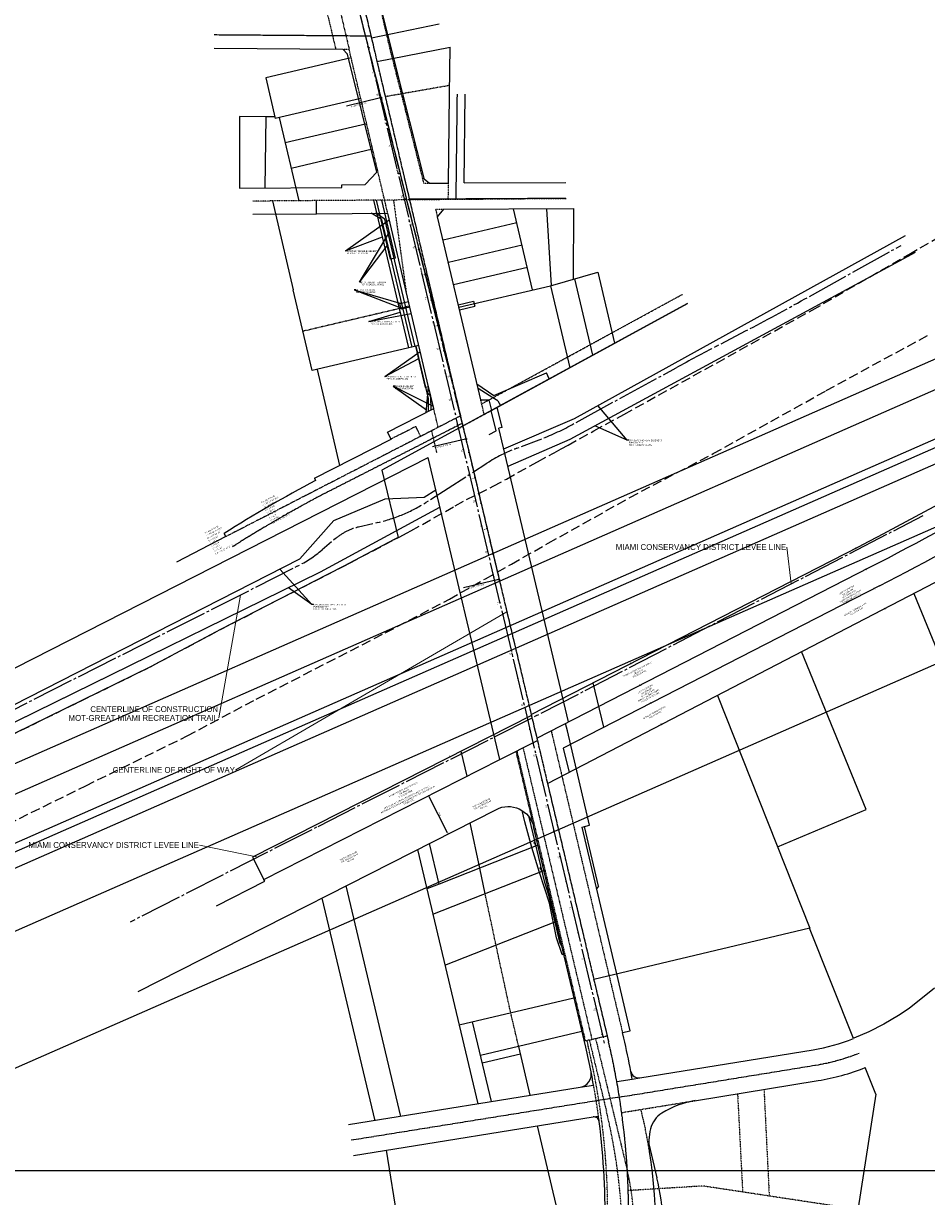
# Model space of a CAD drawing. Header units: feet. Extents: x -2 to 1509858, y -1 to 660833.
# Tile 10 of 14: x 1492874 to 1494603, y 655065 to 657310. Entities that reach past the tile are written whole.
import ezdxf
from ezdxf.enums import TextEntityAlignment as Align

# ---------------------------------------------------------------- set-up
doc = ezdxf.new("R2010")
doc.units = ezdxf.units.FT
doc.header["$MEASUREMENT"] = 0
doc.header["$XCLIPFRAME"] = 2
for name, pattern in [('cl', [5, 0.09375, -0.09375, 4.625, -0.09375, 0.09375]), ('cl20', [100, 5, -5, 80, -5, 5]), ('corp', [0]), ('DGN Style 1', [0.063228, 0.000105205, -0.063123]), ('DGN Style 2', [0.017105, 0.010263, -0.006842]), ('DGN Style 3', [25.340844, 18.100603, -7.240241]), ('OhDOT_USTN2', [0.11, 0.069, -0.041])]:
    doc.linetypes.add(name, pattern=pattern)
for name, color, linetype in [('DV_X_Corp_Line', 4, 'corp'), ('DV_X_Property_Line', 80, 'Continuous'), ('DV_X_Section_VMS_Line', 10, 'OhDOT_USTN2'), ('DV_X_Text', 20, 'Continuous'), ('GE_P_CL_20', 7, 'cl20'), ('GE_X_CL_20', 7, 'cl20'), ('RW_P_Esmt_SH', 10, 'esmtshpr'), ('RW_P_Esmt_SW', 203, 'esmtswpr'), ('RW_P_Esmt_TMP', 8, 'esmtmppr'), ('RW_X_CL', 180, 'cl'), ('RW_X_Esmt_SH', 50, 'esmtshex'), ('RW_X_Esmt_SW', 11, 'esmtswex'), ('RW_X_Esmt_U', 11, 'esmtuex'), ('RW_X_Fee_RW', 50, 'rowex'), ('SC_Scratch1', 7, 'Continuous'), ('SC_Scratch17', 7, 'Continuous'), ('SC_Scratch18', 7, 'Continuous'), ('SC_Scratch9', 7, 'Continuous'), ('SV_P_Control_Cells_Set', 7, 'Continuous'), ('SV_P_Mon_Cells_Set', 7, 'Continuous')]:
    doc.layers.add(name, color=color, linetype=linetype)
doc.layers.add('SC_Scratch20', color=7, linetype='Continuous', transparency=0.3)
doc.styles.add('Slanted', font='font31.shx', dxfattribs={"height": 0.14})
doc.styles.add('Slanted-Normal LS 0.50', font='ISO_FONTRIGHT.shx', dxfattribs={"height": 0.14})
doc.styles.add('Slanted-Normal LS 0.50_0', font='ISO_FONTRIGHT.shx')
doc.styles.get("Standard").update_dxf_attribs({"font": 'font31.shx'})
doc.styles.add('Straight-Normal', font='font30.shx', dxfattribs={"height": 0.14})
doc.styles.add('Style-ISO_FONTRIGHT', font='ISO_FONTRIGHT.shx')
doc.linetypes.add('esmtmppr', pattern='A,1.95,-0.05,["TMP",Slanted,S=1,R=0,X=0,Y=-0.06],-0.35,1.95', length=4.3)
doc.linetypes.add('esmtshex', pattern='A,0.75,-0.1,["Ex SH",Straight-Normal,S=1,R=0,X=0,Y=-0.06],-0.55,0.75,-0.3,0.75,-0.3,0.75,-0.3,0.75,-0.3', length=5.6)
doc.linetypes.add('esmtshpr', pattern='A,1.95,-0.05,["SH",Slanted,S=1,R=0,X=0,Y=-0.06],-0.25,1.95', length=4.2)
doc.linetypes.add('esmtswex', pattern='A,0.75,-0.1,["Ex SW",Straight-Normal,S=1,R=0,X=0,Y=-0.06],-0.55,0.75,-0.3,0.75,-0.3,0.75,-0.3,0.75,-0.3', length=5.6)
doc.linetypes.add('esmtswpr', pattern='A,1.95,-0.05,["SW",Slanted,S=1,R=0,X=0,Y=-0.06],-0.25,1.95', length=4.2)
doc.linetypes.add('esmtuex', pattern='A,0.75,-0.1,["Ex U",Straight-Normal,S=1,R=0,X=0,Y=-0.06],-0.45,0.75,-0.3,0.75,-0.3,0.75,-0.3,0.75,-0.3', length=5.5)
doc.linetypes.add('rowex', pattern='A,0.75,-0.05,["Ex R/W",Straight-Normal,S=1,R=0,X=0,Y=-0.06],-0.7,0.75,-0.3,0.75,-0.3,0.75,-0.3,0.75,-0.3', length=5.7)
doc.dimstyles.new('COEC', dxfattribs={"dimscale": 13.9, "dimtxt": 0.18, "dimasz": 0.18, "dimexe": 0.18, "dimexo": 0.0625, "dimgap": 0.09, "dimtad": 1, "dimzin": 0, "dimdsep": 46, "dimtxsty": 'Standard', "dimcen": 0.09, "dimclrd": 256, "dimclre": 256, "dimclrt": 256, "dimaunit": 1, "dimadec": 4, "dimazin": 0, "dimtfac": 1, "dimtofl": 0, "dimtmove": 0, "dimatfit": 3, "dimfxl": 1, "dimtolj": 1, "dimtzin": 0, "dimlwd": -1, "dimlwe": -1, "dimarcsym": 0})
doc.dimstyles.get("Standard").update_dxf_attribs({"dimtxt": 0.18, "dimasz": 0.18, "dimexe": 0.18, "dimexo": 0.0625, "dimgap": 0.09, "dimtad": 0, "dimtih": 1, "dimtoh": 1, "dimdec": 4, "dimzin": 0, "dimdsep": 46, "dimtxsty": 'Standard', "dimcen": 0.09, "dimadec": 0, "dimazin": 0, "dimtfac": 1, "dimtdec": 4, "dimtofl": 0, "dimtmove": 0, "dimatfit": 3, "dimfxl": 1, "dimtolj": 1, "dimtzin": 0, "dimarcsym": 0})
picture_1 = doc.add_image_def('image1.sid', size_in_pixel=(510000, 555000))

# ---------------------------------------------------------------- blocks, each defined once
blk = doc.blocks.new('DHOLES')
at = {"layer": 'SV_P_Control_Cells_Set', "linetype": 'Continuous', "lineweight": 0}
h = blk.add_hatch(color=2, dxfattribs=at)
edge = h.paths.add_edge_path()
edge.add_arc((0, 0), 0.045, 0, 360)
at = {"layer": 'SV_P_Control_Cells_Set', "color": 2, "linetype": 'Continuous', "lineweight": 0}
for p, q in [((0.2, -0.04), (0.2, 0.04)), ((0.2, 0), (0.24, 0)), ((0.24, -0.04), (0.24, 0.04)), ((0.31, 0.01), (0.35, -0.01))]:
    blk.add_line(p, q, dxfattribs=at)
at = {"layer": 'SV_P_Control_Cells_Set', "color": 2, "linetype": 'Continuous', "lineweight": 0, "flags": 128}
blk.add_lwpolyline([(0.13, 0.04), (0.1, 0.04), (0.1, -0.04), (0.13, -0.04)], dxfattribs=at)
at = {"layer": 'SV_P_Control_Cells_Set', "color": 2, "linetype": 'Continuous', "lineweight": 0}
for centre in [(0.16, -0.03), (0.26, -0.03), (0.38, -0.03)]:
    blk.add_circle(centre, 0.007, dxfattribs=at)
at = {"layer": 'SV_P_Control_Cells_Set', "color": 2, "linetype": 'Continuous', "lineweight": 0, "extrusion": (0, 0, -1)}
for centre, radius, start, end in [((-0.1, 0), 0.0474, 122.5148, 237.4852), ((-0.32, 0.02), 0.0142, 303.6324, 53.7413), ((-0.33, 0), 0.0419, 61.3463, 118.6537), ((-0.33, -0.01), 0.0332, 235.6037, 316.3305), ((-0.34, -0.02), 0.0178, 132.0642, 228.5117)]:
    blk.add_arc(centre, radius, start, end, dxfattribs=at)
blk = doc.blocks.new('MNAILS')
at = {"layer": 'SV_P_Control_Cells_Set', "linetype": 'Continuous', "lineweight": 0}
h = blk.add_hatch(color=7, dxfattribs=at)
edge = h.paths.add_edge_path()
edge.add_arc((0, 0), 0.0249, 0, 360)
at = {"layer": 'SV_P_Control_Cells_Set', "color": 7, "linetype": 'Continuous', "lineweight": 0, "flags": 128}
for points in [[(0.1, -0.04), (0.1, 0.04), (0.13, -0.04), (0.15, 0.04), (0.15, -0.04)], [(0.22, -0.04), (0.22, 0.04), (0.26, -0.04), (0.26, 0.04)], [(0.37, 0.03), (0.37, 0.04), (0.37, 0.04), (0.36, 0.04), (0.36, 0.04), (0.35, 0.04), (0.35, 0.04), (0.34, 0.04), (0.34, 0.03), (0.33, 0.03), (0.33, 0.02), (0.33, 0.02), (0.33, 0.02), (0.34, 0.01), (0.37, -0.01), (0.37, -0.01), (0.37, -0.01), (0.37, -0.02), (0.37, -0.02), (0.37, -0.02), (0.37, -0.03), (0.37, -0.03), (0.37, -0.03), (0.37, -0.03), (0.37, -0.04), (0.37, -0.04), (0.36, -0.04), (0.36, -0.04), (0.36, -0.04), (0.35, -0.04), (0.35, -0.04), (0.34, -0.03), (0.33, -0.03)], [(0.19, -0.03), (0.2, -0.03), (0.2, -0.03), (0.2, -0.03), (0.2, -0.04), (0.2, -0.04), (0.2, -0.04), (0.19, -0.04), (0.19, -0.04), (0.19, -0.04), (0.19, -0.03), (0.19, -0.03), (0.19, -0.03)], [(0.3, -0.03), (0.31, -0.03), (0.31, -0.03), (0.31, -0.03), (0.31, -0.04), (0.31, -0.04), (0.31, -0.04), (0.3, -0.04), (0.3, -0.04), (0.3, -0.04), (0.3, -0.03), (0.3, -0.03), (0.3, -0.03)], [(0.41, -0.03), (0.42, -0.03), (0.42, -0.03), (0.42, -0.03), (0.42, -0.04), (0.42, -0.04), (0.42, -0.04), (0.41, -0.04), (0.41, -0.04), (0.41, -0.04), (0.41, -0.03), (0.41, -0.03), (0.41, -0.03)]]:
    blk.add_lwpolyline(points, dxfattribs=at)
blk = doc.blocks.new('*D1079')
at = {"layer": 'Defpoints', "color": 0, "transparency": 16777216}
for p in [(1493648.9, 655831.5), (1493649.5, 655831.8), (1493686.1, 655758.4)]:
    blk.add_point(p, dxfattribs=at)
at = {"layer": 'DV_X_Text', "transparency": 16777216}
for p, q in [((1493649.7, 655831.9), (1493651.7, 655832.9)), ((1493685.5, 655760.9), (1493650.7, 655829.6)), ((1493686.9, 655758.8), (1493688.9, 655759.8))]:
    blk.add_line(p, q, dxfattribs=at)
for points in [[(1493651, 655829.7), (1493650.3, 655829.4), (1493649.5, 655831.8)], [(1493685.9, 655761.1), (1493685.2, 655760.7), (1493686.7, 655758.7)]]:
    blk.add_solid(points, dxfattribs=at)
at = {"layer": 'DV_X_Text', "transparency": 16777216, "insert": (1493670.3, 655796.4), "char_height": 2.5, "attachment_point": 5, "rotation": 296.9353}
blk.add_mtext("\\A1;82.0'", dxfattribs=at)

msp = doc.modelspace()

# ---------------------------------------------------------------- linework, layer by layer
at = {"layer": 'DV_X_Corp_Line'}
for p, q in [((1494145.321, 656774.117), (1493560.148, 656455.114)), ((1493560.148, 656455.114), (1493590.837, 656325.734)), ((1493590.837, 656325.734), (1493583.509, 656321.89)), ((1493583.509, 656321.89), (1493496.842, 656276.425)), ((1493488.41, 656272.089), (1493454.6, 656254.701)), ((1493496.842, 656276.425), (1493488.41, 656272.089)), ((1493454.6, 656254.701), (1493250.928, 656149.958)), ((1493250.928, 656149.958), (1493116.8, 656078.582)), ((1493116.8, 656078.582), (1492777.128, 655911.83))]:
    msp.add_line(p, q, dxfattribs=at)
at = {"layer": 'DV_X_Property_Line', "color": 252, "linetype": 'DGN Style 1'}
for p, q in [((1493377.028, 657771.638), (1493497.16, 657260.986)), ((1493579.195, 657246.336), (1493535.845, 657430.607)), ((1493450.906, 657348.432), (1493471.432, 657261.181)), ((1493579.52, 657246.412), (1493579.195, 657246.336)), ((1493640.501, 657004.208), (1493579.52, 657246.412)), ((1493640.501, 657004.208), (1493650.399, 657004.26)), ((1493665.391, 656488.038), (1493655.337, 656530.424)), ((1493884.094, 655955.961), (1493885.8, 655948.768)), ((1493885.8, 655948.768), (1494020.534, 655378.557)), ((1493830.109, 655923.541), (1493961.982, 655365.436)), ((1493816.348, 655916.549), (1493850.373, 655772.549)), ((1493818.183, 655917.481), (1493949.331, 655362.445)), ((1493949.331, 655362.445), (1493952.251, 655363.135)), ((1493957.027, 655364.265), (1493952.251, 655363.135)), ((1493952.251, 655363.135), (1493954.955, 655351.69)), ((1493957.027, 655364.265), (1493969.017, 655367.099)), ((1493957.027, 655364.265), (1493990.055, 655226.704)), ((1493969.017, 655367.099), (1493991.177, 655372.339)), ((1493969.017, 655367.099), (1494029.479, 655115.277)), ((1494055.389, 655231.14), (1494158.362, 655247.9)), ((1494019.108, 655225.235), (1494055.389, 655231.14)), ((1494055.389, 655231.14), (1494064.303, 655193.436)), ((1494081.153, 655078.892), (1494031.585, 655075.824))]:
    msp.add_line(p, q, dxfattribs=at)
at = {"layer": 'DV_X_Property_Line'}
for p, q in [((1493539.889, 657282.413), (1493669.419, 657309.221)), ((1493550.584, 657236.951), (1493690.495, 657264.554)), ((1493501.059, 657244.412), (1493337.497, 657205.955)), ((1493337.497, 657205.955), (1493355.808, 657128.076)), ((1493519.38, 657166.536), (1493355.808, 657128.076)), ((1493287.427, 657131.728), (1493287.34, 656994.689)), ((1493337.739, 657131.265), (1493287.427, 657131.728)), ((1493337.739, 657131.265), (1493336.106, 656995.071)), ((1493355.096, 657131.105), (1493337.739, 657131.265)), ((1493363.595, 657129.908), (1493401.057, 656970.579)), ((1493530.829, 657117.87), (1493375.038, 657081.24)), ((1493542.28, 657069.193), (1493386.483, 657032.562)), ((1493350.277, 656970.182), (1493356.075, 656945.394)), ((1493435.071, 656945.845), (1493434.875, 656970.844)), ((1493848.602, 656799.859), (1493812.076, 656955.11)), ((1493874.946, 656955.441), (1493883.919, 656808.227)), ((1493926.726, 656955.714), (1493926.313, 656820.477)), ((1493356.075, 656945.394), (1493390.102, 656799.921)), ((1493818.359, 656928.404), (1493677.212, 656895.195)), ((1493828.436, 656885.573), (1493687.288, 656852.365)), ((1493838.513, 656842.742), (1493697.364, 656809.534)), ((1493882.571, 656807.838), (1493973.548, 656834.126)), ((1493928.975, 656821.305), (1493963.409, 656674.949)), ((1493973.548, 656834.126), (1494005.588, 656697.942)), ((1493426.225, 656645.492), (1493390.103, 656799.924)), ((1493707.44, 656766.703), (1493882.571, 656807.838)), ((1493882.571, 656807.838), (1493919.472, 656650.997)), ((1493769.666, 656569.331), (1494145.321, 656774.117)), ((1493630.706, 656693.321), (1493426.225, 656645.492)), ((1493435.962, 656647.77), (1493478.925, 656464.09)), ((1493261.345, 656327.705), (1493166.463, 656278.886)), ((1493845.912, 655986.947), (1494473.638, 656309.046)), ((1493912.762, 655873.604), (1494708.31, 656286.599)), ((1493856.607, 655941.856), (1494494.182, 656269.009)), ((1494512.445, 656233.427), (1493907.27, 655922.899)), ((1494578.172, 656219.039), (1494822.412, 655622.321)), ((1494487.402, 655805.335), (1494363.562, 656107.628)), ((1494202.265, 656023.893), (1494379.376, 655578.312)), ((1493846.237, 655985.576), (1493312.128, 655714.193)), ((1493785.634, 655900.943), (1493857.631, 655937.525)), ((1493907.27, 655922.899), (1493918.283, 655876.47)), ((1493877.029, 655855.428), (1493912.762, 655873.604)), ((1494317.609, 655733.707), (1494487.402, 655805.335)), ((1493747.222, 655693.285), (1493728.843, 655780.109)), ((1493628.116, 655728.929), (1493743.575, 655242.161)), ((1493669.517, 655662.751), (1493651.055, 655740.585)), ((1493858.748, 655737.108), (1493669.517, 655662.751)), ((1493312.128, 655714.193), (1493333.871, 655671.4)), ((1493657.544, 655604.862), (1493870.247, 655688.442)), ((1493757.616, 655644.183), (1493747.222, 655693.285)), ((1493490.885, 655659.202), (1493595.674, 655217.416)), ((1493669.517, 655662.751), (1493646.005, 655653.512)), ((1493445.141, 655635.959), (1493546.324, 655209.375)), ((1493680.623, 655507.562), (1493893.245, 655591.11)), ((1494379.376, 655578.312), (1493965.694, 655480.189)), ((1494462.825, 655367.081), (1494378.776, 655578.17)), ((1494617.639, 655463.328), (1494569.258, 655424.502)), ((1493707.796, 655393.004), (1493927.729, 655445.171)), ((1494549.102, 655410.843), (1494521.169, 655394.308)), ((1494569.258, 655424.502), (1494549.102, 655410.843)), ((1493769.774, 655246.377), (1493733.546, 655399.112)), ((1494521.169, 655394.308), (1494492.149, 655379.761)), ((1493943.058, 655380.298), (1493748.93, 655334.252)), ((1494492.149, 655379.761), (1494463.206, 655367.53)), ((1493752.161, 655320.63), (1493825.137, 655337.939)), ((1493844.021, 655258.324), (1493821.905, 655351.561)), ((1494505.323, 655260.345), (1494485.02, 655311.338)), ((1493939.838, 655273.742), (1493965.228, 655277.828)), ((1494009.75, 655284.501), (1494039.364, 655289.321)), ((1494039.364, 655289.321), (1494053.863, 655291.681)), ((1494505.323, 655260.345), (1494452.012, 654915.641)), ((1493964.448, 655216.931), (1493974.601, 655218.564)), ((1493857.197, 655199.673), (1493892.693, 655048.527)), ((1494070.911, 655165.491), (1494086.258, 655100.583)), ((1493568.131, 655153.159), (1493620.113, 654832.077))]:
    msp.add_line(p, q, dxfattribs=at)
at = {"layer": 'DV_X_Property_Line', "linetype": 'DGN Style 2'}
for p, q in [((1493485.435, 657261.075), (1493497.16, 657260.986)), ((1493559.306, 656996.82), (1493497.16, 657260.986)), ((1493689.636, 657191.307), (1493566.401, 657169.716)), ((1493687.094, 656974.452), (1493687.446, 657004.455)), ((1493571.048, 656946.911), (1493559.306, 656996.82)), ((1493582.107, 656971.998), (1493606.331, 656796.931)), ((1493663.301, 656954.327), (1493678.277, 656954.406)), ((1493666.732, 656939.742), (1493663.301, 656954.327)), ((1493751.029, 656581.95), (1494135.749, 656791.677)), ((1493612.875, 656768.733), (1493408.631, 656720.71)), ((1493667.703, 656536.787), (1493659.182, 656572.71)), ((1493755.813, 656561.779), (1493749.197, 656589.671)), ((1493710.295, 656558.701), (1493667.703, 656536.787)), ((1493714.86, 656539.454), (1493755.813, 656561.779)), ((1493755.813, 656561.779), (1493769.464, 656569.221)), ((1493624.916, 656538.429), (1493577.616, 656514.344)), ((1493634.424, 656519.664), (1493624.916, 656538.429)), ((1493667.703, 656536.787), (1493634.424, 656519.664)), ((1493634.424, 656519.664), (1493261.345, 656327.705)), ((1493778.403, 655545.983), (1493757.616, 655644.183)), ((1493806.515, 655416.42), (1493778.403, 655545.983)), ((1493821.899, 655351.559), (1493806.515, 655416.42)), ((1494240.889, 655261.332), (1494250.574, 655073.171)), ((1494291.474, 655269.565), (1494301.444, 655065.469)), ((1494174.59, 655084.677), (1494081.153, 655078.892)), ((1494471.208, 655039.764), (1494174.59, 655084.677))]:
    msp.add_line(p, q, dxfattribs=at)
at = {"layer": 'DV_X_Property_Line', "linetype": 'DGN Style 3'}
for p, q in [((1494568.745, 656867.995), (1494666.034, 656924.054)), ((1494383.709, 656761.372), (1494568.745, 656867.995)), ((1494023.185, 656561.675), (1494383.709, 656761.372)), ((1494410.455, 656607.138), (1494609.342, 656715.381)), ((1494194.241, 656486.53), (1494410.455, 656607.138)), ((1493965.843, 656530.141), (1494023.185, 656561.675)), ((1493916.293, 656502.892), (1493965.843, 656530.141)), ((1493857.994, 656470.831), (1493887.073, 656486.822)), ((1493887.073, 656486.822), (1493889.781, 656488.312)), ((1493889.781, 656488.312), (1493903.432, 656495.819)), ((1493903.432, 656495.819), (1493916.293, 656502.892)), ((1494034.536, 656402.633), (1494194.241, 656486.53)), ((1493798.293, 656438), (1493857.994, 656470.831)), ((1493772.969, 656424.073), (1493798.293, 656438)), ((1493721.678, 656398.655), (1493772.969, 656424.073)), ((1493700.288, 656386.573), (1493721.678, 656398.655)), ((1493878.511, 656314.969), (1494034.536, 656402.633)), ((1493615.321, 656338.578), (1493681.56, 656375.994)), ((1493681.56, 656375.994), (1493700.288, 656386.573)), ((1493583.509, 656321.89), (1493592.862, 656326.796)), ((1493592.862, 656326.796), (1493608.044, 656334.761)), ((1493608.044, 656334.761), (1493615.321, 656338.578)), ((1493496.842, 656276.425), (1493583.509, 656321.89)), ((1493807.856, 656275.058), (1493878.511, 656314.969)), ((1493454.6, 656254.701), (1493488.41, 656272.089)), ((1493488.41, 656272.089), (1493496.842, 656276.425)), ((1493758.438, 656247.144), (1493780.912, 656259.839)), ((1493780.912, 656259.839), (1493807.856, 656275.058)), ((1493250.928, 656149.958), (1493454.6, 656254.701)), ((1493689.094, 656207.974), (1493758.438, 656247.144)), ((1493566.525, 656143.593), (1493689.094, 656207.974)), ((1493116.8, 656078.582), (1493250.928, 656149.958)), ((1493319.529, 656016.565), (1493566.525, 656143.593)), ((1492777.128, 655911.83), (1493116.8, 656078.582)), ((1493187.267, 655946.164), (1493319.529, 656016.565)), ((1492992.895, 655850.693), (1493187.267, 655946.164)), ((1492843.23, 655777.18), (1492992.895, 655850.693))]:
    msp.add_line(p, q, dxfattribs=at)
at = {"layer": 'DV_X_Property_Line'}
for centre, radius, start, end in [((1491872.775, 661363.808), 5684.639, 297.227501, 303.794576), ((1491872.775, 661363.808), 5729.639, 297.226997, 303.6139991), ((1491872.737, 661363.794), 5769.638, 297.226997, 303.4564619), ((1492599.884, 655031.498), 1387.387, 10.227073, 11.298827), ((1492599.884, 655031.498), 1462.387, 10.154504, 10.727117), ((1492599.884, 655031.498), 1387.387, 7.322771, 7.749019), ((1493557.46, 654975.551), 543.379, 355.18879, 13.302965)]:
    msp.add_arc(centre, radius, start, end, dxfattribs=at)
at = {"layer": 'DV_X_Property_Line', "color": 252, "linetype": 'DGN Style 1'}
for centre, radius, start, end in [((1492599.884, 655031.498), 1392.387, 350.567073, 13.294662), ((1492599.884, 655031.498), 1387.387, 8.988082, 10.227073), ((1492599.884, 655031.498), 1387.387, 7.749019, 8.988082), ((1492904.927, 654966.167), 1115.968, 351.424128, 13.501052), ((1493121.547, 654996.246), 963.158, 9.222238, 11.813865), ((1493559.438, 655002.421), 483.399, 351.176559, 13.501052)]:
    msp.add_arc(centre, radius, start, end, dxfattribs=at)
at = {"layer": 'DV_X_Section_VMS_Line'}
msp.add_line((1493912.849, 656974.589), (1493312.865, 656969.889), dxfattribs=at)
at = {"layer": 'GE_P_CL_20'}
msp.add_line((1493986.291, 655358.287), (1493534.197, 657264.29), dxfattribs=at)
at = {"layer": 'GE_P_CL_20', "linetype": 'Continuous'}
for p, q in [((1493543.853, 657223.582), (1493541.907, 657223.12)), ((1493555.392, 657174.931), (1493553.446, 657174.47)), ((1493566.932, 657126.281), (1493564.986, 657125.82)), ((1493578.472, 657077.631), (1493576.526, 657077.169)), ((1493590.011, 657028.981), (1493588.065, 657028.519)), ((1493601.551, 656980.331), (1493599.605, 656979.869)), ((1493613.09, 656931.681), (1493611.144, 656931.219)), ((1493624.63, 656883.03), (1493622.684, 656882.569)), ((1493636.169, 656834.38), (1493634.223, 656833.919)), ((1493647.709, 656785.73), (1493645.763, 656785.269)), ((1493659.249, 656737.08), (1493657.302, 656736.618)), ((1493670.788, 656688.43), (1493668.842, 656687.968)), ((1493682.328, 656639.78), (1493680.382, 656639.318)), ((1493693.867, 656591.129), (1493691.921, 656590.668)), ((1493705.407, 656542.479), (1493703.461, 656542.018)), ((1493716.946, 656493.829), (1493715, 656493.368)), ((1493728.486, 656445.179), (1493726.54, 656444.717)), ((1493740.025, 656396.529), (1493738.079, 656396.067)), ((1493751.565, 656347.879), (1493749.619, 656347.417)), ((1493763.105, 656299.228), (1493761.159, 656298.767)), ((1493774.644, 656250.578), (1493772.698, 656250.117)), ((1493786.184, 656201.928), (1493784.238, 656201.467)), ((1493797.723, 656153.278), (1493795.777, 656152.816)), ((1493809.263, 656104.628), (1493807.317, 656104.166)), ((1493820.802, 656055.978), (1493818.856, 656055.516)), ((1493832.342, 656007.327), (1493830.396, 656006.866)), ((1493843.882, 655958.677), (1493841.936, 655958.216)), ((1493855.421, 655910.027), (1493853.475, 655909.566)), ((1493866.961, 655861.377), (1493865.015, 655860.915)), ((1493878.5, 655812.727), (1493876.554, 655812.265)), ((1493890.04, 655764.077), (1493888.094, 655763.615)), ((1493901.579, 655715.426), (1493899.633, 655714.965)), ((1493913.119, 655666.776), (1493911.173, 655666.315)), ((1493924.659, 655618.126), (1493922.712, 655617.665)), ((1493936.198, 655569.476), (1493934.252, 655569.014)), ((1493947.738, 655520.826), (1493945.792, 655520.364)), ((1493959.277, 655472.176), (1493957.331, 655471.714)), ((1493970.817, 655423.526), (1493968.871, 655423.064)), ((1493982.356, 655374.875), (1493980.41, 655374.414))]:
    msp.add_line(p, q, dxfattribs=at)
at = {"layer": 'GE_X_CL_20'}
for p, q in [((1493558.48, 657167.908), (1493350.704, 657992.596)), ((1493558.48, 657167.908), (1493720.94, 656514.574)), ((1494369.832, 656782.665), (1494553.906, 656885.169)), ((1494200.739, 656692.264), (1494256.393, 656721.4)), ((1493923.304, 656541.636), (1494123.216, 656650.809)), ((1493720.94, 656514.574), (1493784.203, 656245.603)), ((1493818.033, 656496.803), (1493860.854, 656512.966)), ((1493644.777, 656393.645), (1493761.154, 656468.236)), ((1493552.468, 656354.689), (1493514.999, 656345.968)), ((1493471.111, 656323.968), (1493445.418, 656302.3)), ((1493398.06, 656270.969), (1492722.275, 655929.116))]:
    msp.add_line(p, q, dxfattribs=at)
at = {"layer": 'GE_X_CL_20', "linetype": 'Continuous'}
for p, q in [((1493533.937, 657265.323), (1493531.997, 657264.835)), ((1493546.152, 657216.839), (1493544.213, 657216.35)), ((1493558.368, 657168.354), (1493556.428, 657167.865)), ((1493570.435, 657119.832), (1493568.494, 657119.349)), ((1493582.5, 657071.309), (1493580.559, 657070.827)), ((1493594.566, 657022.787), (1493592.625, 657022.304)), ((1493606.632, 656974.265), (1493604.691, 656973.782)), ((1493618.697, 656925.742), (1493616.757, 656925.26)), ((1493630.763, 656877.22), (1493628.822, 656876.737)), ((1493642.829, 656828.698), (1493640.888, 656828.215)), ((1493654.895, 656780.175), (1493652.954, 656779.693)), ((1493666.96, 656731.653), (1493665.019, 656731.17)), ((1493679.026, 656683.131), (1493677.085, 656682.648)), ((1493691.092, 656634.608), (1493689.151, 656634.126)), ((1493703.157, 656586.086), (1493701.216, 656585.603)), ((1493715.223, 656537.563), (1493713.282, 656537.081)), ((1493726.964, 656488.962), (1493725.017, 656488.505)), ((1493738.412, 656440.291), (1493736.465, 656439.833)), ((1493749.859, 656391.619), (1493747.913, 656391.161)), ((1493761.307, 656342.947), (1493759.36, 656342.489)), ((1493772.755, 656294.275), (1493770.808, 656293.817)), ((1493784.203, 656245.603), (1493782.256, 656245.145))]:
    msp.add_line(p, q, dxfattribs=at)
at = {"layer": 'GE_X_CL_20', "color": 252}
for p, q in [((1493856.182, 655985.037), (1494596.037, 656368.012)), ((1493856.182, 655985.037), (1493434.645, 655771.248)), ((1493434.645, 655771.248), (1493078.108, 655589.917))]:
    msp.add_line(p, q, dxfattribs=at)
at = {"layer": 'GE_X_CL_20'}
for centre, radius, start, end in [((1491939.697, 661146.663), 4995, 297.632782, 299.111671), ((1496522.073, 652258.143), 5005, 117.632782, 118.639171), ((1493686.054, 656976.075), 495, 290.678894, 298.639171), ((1493925.737, 656211.453), 305, 110.678894, 122.657505), ((1493485.59, 656642.009), 295, 283.10306, 302.657505), ((1493538.803, 656243.702), 105, 103.10306, 130.142505), ((1493287.469, 656489.589), 245, 296.83306, 310.142505)]:
    msp.add_arc(centre, radius, start, end, dxfattribs=at)
at = {"layer": 'RW_P_Esmt_SH'}
msp.add_line((1493901.473, 655549.059), (1493904.735, 655542.486), dxfattribs=at)
at = {"layer": 'RW_P_Esmt_SW'}
msp.add_line((1493772.345, 656593.57), (1493744.137, 656611.007), dxfattribs=at)
at = {"layer": 'RW_P_Esmt_TMP'}
for p, q in [((1493560.005, 656934.505), (1493539.727, 656946.665)), ((1493617.922, 656690.331), (1493560.005, 656934.505)), ((1493649.489, 656591.908), (1493625.712, 656692.153)), ((1493774.178, 656597.862), (1493874.928, 656640.961)), ((1493880.349, 656629.669), (1493874.928, 656640.961)), ((1493741.999, 656620.018), (1493774.178, 656597.862)), ((1493649.095, 656567.574), (1493649.489, 656591.908)), ((1493833.493, 655781.496), (1493828.298, 655803.398)), ((1493847.157, 655732.554), (1493833.493, 655781.496)), ((1493974.631, 655658.756), (1493947.606, 655772.691)), ((1493861.517, 655685.012), (1493847.157, 655732.554)), ((1493880.611, 655626.178), (1493861.517, 655685.012)), ((1493974.631, 655658.756), (1493970.92, 655653.762)), ((1493894.359, 655559.552), (1493880.611, 655626.178)), ((1493904.894, 655528.135), (1493894.359, 655559.552)), ((1493904.894, 655528.135), (1493907.956, 655528.862))]:
    msp.add_line(p, q, dxfattribs=at)
at = {"layer": 'RW_X_CL'}
for p, q in [((1493403.459, 657781.859), (1493691.99, 656635.875)), ((1493422.292, 657782.286), (1493691.99, 656635.875)), ((1493539.124, 657285.667), (1493239.13, 657287.95)), ((1493702.096, 656974.531), (1493704.441, 657174.518)), ((1493612.43, 656974.059), (1493912.429, 656975.639)), ((1493691.99, 656635.875), (1493856.607, 655941.856)), ((1493713.697, 656544.36), (1493446.564, 656408.335)), ((1493856.607, 655941.856), (1493993.885, 655360.882)), ((1494014.739, 655254.918), (1494390.212, 655316.03)), ((1493500.889, 655172.725), (1494014.663, 655255.397))]:
    msp.add_line(p, q, dxfattribs=at)
for centre, radius, start, end in [((1494617.78, 654189.352), 2509.11, 117.825835, 122.388437), ((1492599.884, 655031.498), 1432.387, 349.694632, 13.294471), ((1494325.954, 655710.834), 399.999, 279.244307, 291.710803)]:
    msp.add_arc(centre, radius, start, end, dxfattribs=at)
at = {"layer": 'RW_X_Esmt_SH'}
for p, q in [((1493565.901, 656935.647), (1493547.971, 656946.73)), ((1493623.764, 656691.698), (1493565.901, 656935.647)), ((1493928.501, 656553.578), (1494562.552, 656904.038)), ((1493920.712, 656514.262), (1494581.661, 656872.353)), ((1493654.407, 656570.278), (1493653.835, 656595.252)), ((1493782.136, 656587.518), (1493772.345, 656593.57)), ((1493789.99, 656536.848), (1493780.84, 656575.423)), ((1493782.136, 656587.518), (1493786.922, 656578.738)), ((1493778.682, 656530.359), (1493769.464, 656569.221)), ((1493793.557, 656495.81), (1493928.501, 656553.578)), ((1493765.027, 656522.936), (1493778.682, 656530.359)), ((1493789.99, 656536.848), (1493784.152, 656535.464)), ((1493917.537, 655973.121), (1493784.152, 656535.464)), ((1493801.473, 656462.439), (1493920.712, 656514.262)), ((1492571.488, 655931.021), (1493648.427, 656479.4)), ((1493785.634, 655900.943), (1493648.427, 656479.4)), ((1493640.914, 656403.046), (1493663.156, 656417.302)), ((1493467.924, 656358.596), (1493566.272, 656400.108)), ((1493566.272, 656400.108), (1493640.914, 656403.046)), ((1493442.738, 656260.198), (1493671.091, 656383.848)), ((1493402.889, 656284.885), (1493467.924, 656358.596)), ((1492708.399, 655931.211), (1493402.889, 656284.885)), ((1492673.448, 655883.132), (1493442.738, 656260.198)), ((1493914.993, 655955.679), (1493911.581, 655970.065)), ((1493957.667, 655775.078), (1493914.993, 655955.679)), ((1493871.822, 655665.398), (1493842.162, 655790.443)), ((1493943.072, 655771.616), (1493957.667, 655775.078)), ((1494009.479, 655490.575), (1493943.072, 655771.616)), ((1493879.538, 655641.535), (1493871.822, 655665.398)), ((1493901.473, 655549.059), (1493879.538, 655641.535))]:
    msp.add_line(p, q, dxfattribs=at)
at = {"layer": 'RW_X_Esmt_SW'}
for p, q in [((1493706.295, 656771.57), (1493735.504, 656778.431)), ((1493735.504, 656778.431), (1493737.794, 656768.696)), ((1493708.585, 656761.836), (1493737.794, 656768.696)), ((1493644.924, 656565.45), (1493649.258, 656614.549))]:
    msp.add_line(p, q, dxfattribs=at)
at = {"layer": 'RW_X_Esmt_U', "ltscale": 0.7}
for p, q in [((1493611.231, 656688.766), (1493544.669, 656971.705)), ((1493576.391, 656858.696), (1493549.796, 656971.745)), ((1493586.125, 656860.986), (1493560.05, 656971.825)), ((1493586.125, 656860.986), (1493576.391, 656858.696)), ((1493594.349, 656773.628), (1493610.897, 656777.521)), ((1493596.639, 656763.894), (1493594.349, 656773.628)), ((1493596.639, 656763.894), (1493613.187, 656767.787)), ((1493640.896, 656623.806), (1493624.863, 656691.955)), ((1493643.49, 656612.869), (1493640.896, 656623.806)), ((1493649.332, 656614.235), (1493643.49, 656612.869))]:
    msp.add_line(p, q, dxfattribs=at)
at = {"layer": 'RW_X_Fee_RW', "ltscale": 0.7}
for p, q in [((1493571.494, 657288.954), (1493560.117, 657334.577)), ((1493582.884, 657243.324), (1493571.494, 657288.954)), ((1493238.939, 657262.951), (1493485.435, 657261.075)), ((1493494.121, 657251.204), (1493485.435, 657261.075)), ((1493550.586, 657025.283), (1493494.121, 657251.204)), ((1493689.442, 657174.694), (1493690.495, 657264.554)), ((1493599.167, 657178.054), (1493582.884, 657243.324)), ((1493641.57, 657011.453), (1493599.167, 657178.054)), ((1493687.446, 657004.455), (1493689.442, 657174.694)), ((1493717.45, 657004.613), (1493719.44, 657174.342)), ((1493528.163, 657001.576), (1493550.586, 657025.283)), ((1493483.218, 657001.224), (1493528.163, 657001.576)), ((1493483.257, 656996.224), (1493483.218, 657001.224)), ((1493650.399, 657004.26), (1493641.57, 657011.453)), ((1493650.399, 657004.26), (1493687.446, 657004.455)), ((1493717.45, 657004.613), (1493912.271, 657005.638)), ((1493287.34, 656994.689), (1493483.257, 656996.224)), ((1493666.732, 656939.742), (1493678.277, 656954.406)), ((1493678.277, 656954.406), (1493926.726, 656955.714)), ((1493313.061, 656944.889), (1493435.071, 656945.845)), ((1493435.071, 656945.845), (1493571.048, 656946.911)), ((1493646.735, 656625.185), (1493571.048, 656946.911)), ((1493735.784, 656646.221), (1493666.732, 656939.742)), ((1493749.197, 656589.671), (1493735.784, 656646.221)), ((1493659.182, 656572.71), (1493646.735, 656625.185)), ((1493570.81, 656527.71), (1493659.182, 656572.71)), ((1493749.197, 656589.671), (1493764.892, 656589.501)), ((1493764.892, 656589.501), (1493769.666, 656569.331)), ((1493769.464, 656569.221), (1493769.666, 656569.331)), ((1493577.616, 656514.344), (1493570.81, 656527.71)), ((1493430.682, 656439.525), (1493577.616, 656514.344)), ((1493430.682, 656439.525), (1493432.95, 656435.072)), ((1493261.345, 656327.705), (1493257.69, 656333.468)), ((1493333.871, 655671.4), (1493785.634, 655900.943)), ((1493093.41, 655457.243), (1493779.193, 655805.692)), ((1493950.09, 655350.535), (1493850.373, 655772.549)), ((1493243.276, 655621.106), (1493335.593, 655668.013)), ((1493335.593, 655668.013), (1493333.871, 655671.4)), ((1494035.132, 655382.006), (1494009.479, 655490.575)), ((1494020.534, 655378.557), (1494035.132, 655382.006)), ((1494023.078, 655367.792), (1494020.534, 655378.557)), ((1494053.863, 655291.681), (1494385.392, 655345.64)), ((1493496.128, 655202.345), (1493939.838, 655273.742)), ((1494158.362, 655247.9), (1494395.031, 655286.419)), ((1493505.655, 655143.106), (1493964.448, 655216.931))]:
    msp.add_line(p, q, dxfattribs=at)
for centre, radius, start, end in [((1494617.78, 654189.352), 2539.11, 117.815903, 122.388437), ((1492599.884, 655031.498), 1462.387, 10.727117, 13.294885), ((1494325.954, 655710.834), 369.999, 279.244307, 291.710803), ((1492599.884, 655031.498), 1387.387, 11.298827, 13.294471), ((1493935.866, 655298.425), 25, 279.141155, 11.298827), ((1494051.453, 655306.486), 15, 190.727117, 279.244307), ((1494325.954, 655710.834), 429.999, 279.244307, 291.710803), ((1494186.249, 655080.203), 170, 99.046897, 121.999952), ((1493966.037, 655207.058), 10, 7.322771, 99.141155), ((1492599.884, 655031.498), 1387.387, 349.694632, 7.322771), ((1494122.659, 655181.969), 50, 121.999952, 165.800786), ((1494178.887, 655167.741), 108, 165.800786, 189.129397), ((1493121.547, 654996.246), 963.158, 349.602965, 9.222238)]:
    msp.add_arc(centre, radius, start, end, dxfattribs=at)
at = {"layer": 'RW_X_Fee_RW', "ltscale": 0.7, "extrusion": (0, 0, -1)}
msp.add_arc((-1493801.713, 655761.051), 50, 63.06467, 166.705529, dxfattribs=at)
at = {"layer": 'SC_Scratch1'}
for p, q in [((1493557.51, 657167.666), (1493492.284, 657151.447)), ((1493719.966, 656514.345), (1493656.732, 656499.471)), ((1493783.23, 656245.374), (1493716.279, 656229.627))]:
    msp.add_line(p, q, dxfattribs=at)
at = {"layer": 'SC_Scratch1', "color": 1, "flags": 128}
for points in [[(1493493.877, 656874.601), (1493490.341, 656874.601), (1493574.096, 656933.955)], [(1493493.877, 656874.601), (1493490.341, 656874.601), (1493561.111, 656901.815)], [(1493538.757, 656739.562), (1493535.221, 656739.562), (1493595.109, 656757.297)], [(1493538.757, 656739.562), (1493535.221, 656739.562), (1493616.174, 656755.091)]]:
    msp.add_lwpolyline(points, dxfattribs=at)
at = {"layer": 'SC_Scratch1', "flags": 128}
for points in [[(1493520.394, 656814.925), (1493516.858, 656814.925), (1493574.46, 656910.573)], [(1493520.394, 656814.925), (1493516.858, 656814.925), (1493570.288, 656884.64)], [(1493510.317, 656800.232), (1493506.781, 656800.232), (1493596.604, 656774.158)], [(1493510.317, 656800.232), (1493506.781, 656800.232), (1493599.179, 656764.491)], [(1493568.876, 656634.447), (1493565.339, 656634.447), (1493633.281, 656682.374)], [(1493568.876, 656634.447), (1493565.339, 656634.447), (1493630.377, 656668.519)], [(1493585.17, 656615.521), (1493581.634, 656615.521), (1493645.376, 656570.575)], [(1493585.17, 656615.521), (1493581.634, 656615.521), (1493657.998, 656577.703)], [(1494032.965, 656512.152), (1494029.429, 656512.152), (1493973.404, 656578.397)], [(1494032.965, 656512.152), (1494029.429, 656512.152), (1493967.546, 656539.636)], [(1493429.291, 656197.979), (1493425.755, 656197.979), (1493364.339, 656265.253)], [(1493429.291, 656197.979), (1493425.755, 656197.979), (1493381.044, 656229.959)]]:
    msp.add_lwpolyline(points, dxfattribs=at)
at = {"layer": 'SC_Scratch1'}
for centre in [(1493558.48, 657167.908), (1493720.94, 656514.574), (1493784.203, 656245.603)]:
    msp.add_circle(centre, 1, dxfattribs=at)
at = {"layer": 'SC_Scratch17', "color": 30}
for q in [(1496057.509, 657299.769), (1496089.85, 657255.119), (1495489.076, 656728.011)]:
    msp.add_line((0, 0), q, dxfattribs=at)
at = {"layer": 'SC_Scratch18', "color": 30}
for q in [(1495270.264, 656752.671), (1495160.233, 656735.764), (1495047.314, 656702.984), (1495053.626, 656274.303)]:
    msp.add_line((0, 0), q, dxfattribs=at)
at = {"layer": 'SC_Scratch18', "color": 190}
for q in [(1495268.494, 656751.89), (1495158.463, 656734.983), (1495045.544, 656702.203), (1495051.856, 656273.522)]:
    msp.add_line((-1.77, -0.781), q, dxfattribs=at)
at = {"layer": 'SC_Scratch18'}
for p, q in [((1493984.765, 655962.663), (1493964.564, 656047.83)), ((1493723.264, 655869.252), (1493711.867, 655917.302))]:
    msp.add_line(p, q, dxfattribs=at)
at = {"layer": 'SC_Scratch9', "color": 7}
msp.add_line((1493532.389, 657265.404), (1493536.003, 657263.176), dxfattribs=at)

# ---------------------------------------------------------------- block references
at = {"layer": 'SV_P_Mon_Cells_Set', "color": 2, "linetype": 'Continuous', "lineweight": 0, "xscale": 19.99999999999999, "yscale": 19.99999999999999, "zscale": 19.99999999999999}
for p, rotation in [((1493653.835, 656595.252), 125), ((1493855.148, 655735.694), 120)]:
    msp.add_blockref('DHOLES', p, dxfattribs=dict(at, rotation=rotation))
at = {"layer": 'SV_P_Mon_Cells_Set', "color": 2, "xscale": 20, "yscale": 20, "zscale": 20, "rotation": 120}
msp.add_blockref('MNAILS', (1493866.688, 655687.043), dxfattribs=at)

# ---------------------------------------------------------------- texts
at = {"layer": 'DV_X_Text', "attachment_point": 2}
for s, width, insert, char_height, rotation in [('P', 68.22803, (1494465.628, 656306.954), 3, 31.097064), ('L', 68.22803, (1494466.322, 656306.24), 3, 31.097064), ('P', 68.22803, (1494486.483, 656266.754), 3, 31.097064), ('L', 68.22803, (1494487.176, 656266.039), 3, 31.097064), ('CITY OF DAYTON\\PDB 1266-156\\PR72 05714 0026\\PINGRESS/EGRESS ESMT TO MCD DB 2272-252', 50.19432, (1494449.01, 656226.987), 2.8, 29.864465), ('P', 68.22803, (1494501.99, 656230.069), 3, 31.097064), ('L', 68.22803, (1494502.683, 656229.354), 3, 31.097064), ('STANLEY TERMINALS INC.\\PR72 05714 0027', 60.4791, (1494465.973, 656190.188), 2.8, 29.864465), ('P', 68.22803, (1494521.85, 656191.812), 3, 31.097064), ('L', 68.22803, (1494522.543, 656191.098), 3, 31.097064), ('MIAMI CONSERVANCY DISTRICT\\PDB 402-22\\PR72 05714 0002', 68.22803, (1494048.177, 656074.658), 2.8, 26.16965), ('P', 68.22803, (1494035.456, 656086.946), 3, 27.014932), ('L', 68.22803, (1494036.096, 656086.184), 3, 27.014932), ('CITY OF DAYTON\\PDB 1266-156\\PR72 05714 0026\\PINGRESS/EGRESS ESMT TO MCD DB 2272-252', 50.19432, (1494063.602, 656037.499), 2.8, 28.990355), ('P', 68.22803, (1494053.582, 656045.656), 3, 27.014932), ('L', 68.22803, (1494054.223, 656044.894), 3, 27.014932), ('STANLEY TERMINALS INC.\\PR72 05714 0027', 60.4791, (1494081.511, 655992.723), 2.8, 28.990355), ('P', 68.22803, (1494073.052, 656010.742), 3, 27.014932), ('L', 68.22803, (1494073.693, 656009.98), 3, 27.014932), ('P', 68.22803, (1494093.967, 655970.453), 3, 27.014932), ('L', 68.22803, (1494094.608, 655969.691), 3, 27.014932), ('P', 68.22803, (1493688.821, 655908.406), 3, 27.014932), ('L', 68.22803, (1493689.462, 655907.645), 3, 27.014932), ('MIAMI CONSERVANCY DISTRICT\\PDB 389-372\\PR72 05706 0018', 68.22803, (1493600.312, 655844.867), 2.8, 26.16965), ("(WIDTH OF 48' PER MIAMI CONSERVANCY DISTRICT APPRAISAL RECORD & MENTIONED IN EXCEPTION LISTED IN DB 802-115)", 115.19798, (1493606.959, 655829.809), 2.8, 26.16965), ('NORTH BEND BLVD\\PTHE MCCOOK PLAT\\PPB U-62', 68.22803, (1493749.963, 655819.596), 2.8, 26.16965), ('NORTH BEND BLVD\\PTHE MCCOOK PLAT\\PPB U-62', 68.22803, (1493495.505, 655717.827), 2.8, 26.16965)]:
    msp.add_mtext_dynamic_manual_height_columns(s, width=width, gutter_width=14, heights=[0], dxfattribs=dict(at, insert=insert, char_height=char_height, rotation=rotation))
at = {"layer": 'GE_P_CL_20', "linetype": 'Continuous', "style": 'Style-ISO_FONTRIGHT'}
for s, p in [('68', (1493552.628, 657173.589)), ('67', (1493575.716, 657076.25)), ('66', (1493598.801, 656978.925)), ('65', (1493621.859, 656881.714)), ('64', (1493644.966, 656784.297)), ('63', (1493668.038, 656687.025)), ('62', (1493691.109, 656589.758)), ('61', (1493714.133, 656492.691)), ('60', (1493737.264, 656395.174)), ('59', (1493760.345, 656297.863)), ('58', (1493783.414, 656200.607)), ('57', (1493806.502, 656103.268)), ('56', (1493829.587, 656005.943)), ('55', (1493852.645, 655908.733)), ('54', (1493875.752, 655811.315)), ('53', (1493899.464, 655714.195)), ('52', (1493921.895, 655616.777)), ('51', (1493944.919, 655519.709)), ('50', (1493968.05, 655422.192))]:
    msp.add_text(s, height=2.8, rotation=103.343664, dxfattribs=at).set_placement(p, align=Align.CENTER)
for s, rotation, p in [('P.I. Sta. 2+46.30', 27.148964, (1493328.53, 656394.156)), ('Dc = 40%%d 55\' 32"', 27.148964, (1493333.64, 656384.19)), ('= 39%%d 35\' 00" (LT)', 27.148964, (1493334.199, 656390.77)), ('¬', 27.148964, (1493331.085, 656389.173)), ("R = 140.00'", 27.148964, (1493336.196, 656379.207)), ("T = 50.38'", 27.148964, (1493338.751, 656374.224)), ("L = 96.72'", 27.148964, (1493341.306, 656369.241)), ("E = 8.79'", 27.148964, (1493343.862, 656364.258)), ('C.B. = N 42%%d 09\' 24" E', 27.148964, (1493348.972, 656354.292)), ('P.I. Sta. 0+53.50', 27.037832, (1493220.109, 656335.602)), ("C = 94.81'", 27.148964, (1493346.417, 656359.275)), ('¬', 27.037832, (1493222.655, 656330.614)), ('Dc = 40%%d 55\' 32"', 27.037832, (1493225.2, 656325.627)), ('= 25%%d 50\' 33" (RT)', 27.037832, (1493225.772, 656332.206)), ("R = 140.00'", 27.037832, (1493227.746, 656320.639)), ("T = 32.12'", 27.037832, (1493230.292, 656315.651)), ("L = 63.14'", 27.037832, (1493232.837, 656310.663)), ("E = 3.64'", 27.037832, (1493235.383, 656305.675)), ("C = 62.61'", 27.037832, (1493237.929, 656300.687)), ('C.B. = N 49%%d 01\' 37" E', 27.037832, (1493240.474, 656295.699))]:
    msp.add_text(s, height=2.8, rotation=rotation, dxfattribs=at).set_placement(p, align=Align.TOP_LEFT)
at = {"layer": 'GE_X_CL_20', "linetype": 'Continuous', "style": 'Style-ISO_FONTRIGHT'}
for s, rotation, p in [('17', 104.14104, (1493543.276, 657215.975)), ('16', 103.964096, (1493567.562, 657118.953)), ('15', 103.964096, (1493591.671, 657021.998)), ('14', 103.964096, (1493615.831, 656924.836)), ('13', 103.964096, (1493639.956, 656827.82)), ('12', 103.964096, (1493664.079, 656730.809)), ('11', 103.964096, (1493688.152, 656633.996)), ('10', 103.964096, (1493712.337, 656536.736)), ('9', 103.235763, (1493735.572, 656439.261)), ('8', 103.235763, (1493758.457, 656341.962)), ('7', 103.235763, (1493781.362, 656244.579))]:
    msp.add_text(s, height=2.8, rotation=rotation, dxfattribs=at).set_placement(p, align=Align.CENTER)
at = {"layer": 'SC_Scratch1', "style": 'Style-ISO_FONTRIGHT'}
for s, rotation, p in [('PI  Sta. 16+49.54', 193.964096, (1493529.704, 657159.31)), ('PI  Sta. 9+76.31', 193.235763, (1493692.057, 656506.342)), ('POT Sta. 7+00.00', 193.235763, (1493755.321, 656237.372))]:
    msp.add_text(s, height=2.8, rotation=rotation, dxfattribs=at).set_placement(p)
at = {"layer": 'SC_Scratch1', "color": 1, "char_height": 2.8, "attachment_point": 1, "line_spacing_factor": 0.9, "style": 'Slanted-Normal LS 0.50'}
for s, insert in [('\\C1;SANITARY SEWER EASEMENT\\PPER D.B. 1768 PG. 283', (1493493.611, 656875.518)), ('\\C1;SANITARY SEWER EASEMENT\\PPER D.B. 1768 PG. 285', (1493538.491, 656740.479))]:
    msp.add_mtext(s, dxfattribs=dict(at, insert=insert))
at = {"layer": 'SC_Scratch1', "line_spacing_factor": 0.9, "style": 'Slanted-Normal LS 0.50'}
for s, insert, char_height, attachment_point in [("10' DP&L EASEMENT\\PPER DMF 73-511D10", (1493510.051, 656801.149), 2.8, 1), ('VECTREN GAS EASEMENT\\PPER IR EASE 01-073062', (1493520.128, 656815.842), 2.8, 1), ('SANITARY SEWER EASEMENT\\PPER D.B. 1768 PG. 291', (1493568.609, 656635.364), 2.8, 1), ('SEWER EASEMENT\\PPER DMF 00-220D11', (1493584.904, 656616.438), 2.8, 1), ('STANDARD HIGHWAY EASEMENT\\PFOR BIKE PATH\\PPER IR DEED 07-010832', (1494032.699, 656513.069), 2.8, 1), ('\\pt280;MIAMI CONSERVANCY DISTRICT LEVEE LINE', (1494333.952, 656313.334), 11.2, 3), ('STANDARD HIGHWAY EASEMENT\\PFOR BIKE PATH\\PPER IR DEED 07-010832', (1493429.025, 656198.896), 2.8, 1), ('\\pt280;CENTERLINE OF CONSTRUCTION\\PMOT-GREAT MIAMI RECREATION TRAIL', (1493246.358, 656003.055), 11.2, 3), ('CENTERLINE OF RIGHT OF WAY', (1493278.525, 655886.778), 11.2, 3), ('\\pt280;MIAMI CONSERVANCY DISTRICT LEVEE LINE', (1493209.608, 655742.973), 11.2, 3)]:
    msp.add_mtext(s, dxfattribs=dict(at, insert=insert, char_height=char_height, attachment_point=attachment_point))

# ---------------------------------------------------------------- dimensions: what is measured, and where the dimension line sits
at = {"layer": 'DV_X_Text'}
dim = msp.add_aligned_dim(p1=(1493686.076, 655758.379), p2=(1493648.931, 655831.484), distance=-0.658, text="82.0'", dimstyle='COEC', override={"dimscale": 13.9}, dxfattribs=at)
dim.commit()
dim.dimension.update_dxf_attribs({"geometry": '*D1079', "text_midpoint": (1493670.32, 655796.363)})

# ---------------------------------------------------------------- pictures from other files: only their frames are drawn
at = {"layer": 'SC_Scratch20'}
image = msp.add_image(picture_1, insert=(1406354.692, 572545.618), size_in_units=(127500, 138750), dxfattribs=at)
image.set_boundary_path([(345465.3105, 206951.7), (376343.512, 224726.962)])

# ---------------------------------------------------------------- leaders
at = {"layer": 'SC_Scratch1', "linetype": 'Continuous', "lineweight": 0, "annotation_type": 0, "has_hookline": 1, "hookline_direction": 1}
for points in [[(1494343.714, 656237.4), (1494335.492, 656307.734), (1494335.352, 656307.734)], [(1493322.781, 655714.355), (1493211.008, 655737.373)]]:
    msp.add_leader(points, dimstyle='Standard', override={"dimscale": 0, "dimtxt": 0.14, "dimasz": 0.14, "dimgap": 0.07, "dimtad": 0, "dimtxsty": 'Slanted-Normal LS 0.50_0', "dimclrd": 256, "dimlwd": 0}, dxfattribs=at)
at = {"layer": 'SC_Scratch1', "color": 97, "linetype": 'Continuous', "lineweight": 0, "annotation_type": 0, "has_hookline": 1, "hookline_direction": 1}
for points in [[(1493288.998, 656215.799), (1493247.898, 655980.655), (1493247.758, 655980.655)], [(1493799.212, 656183.831), (1493280.065, 655881.178), (1493279.925, 655881.178)]]:
    msp.add_leader(points, dimstyle='Standard', override={"dimscale": 0, "dimtxt": 0.14, "dimasz": 0.14, "dimgap": 0.07, "dimtad": 0, "dimtxsty": 'Slanted-Normal LS 0.50_0', "dimclrd": 97, "dimlwd": 0}, dxfattribs=at)

doc.saveas('drawing.dxf')
